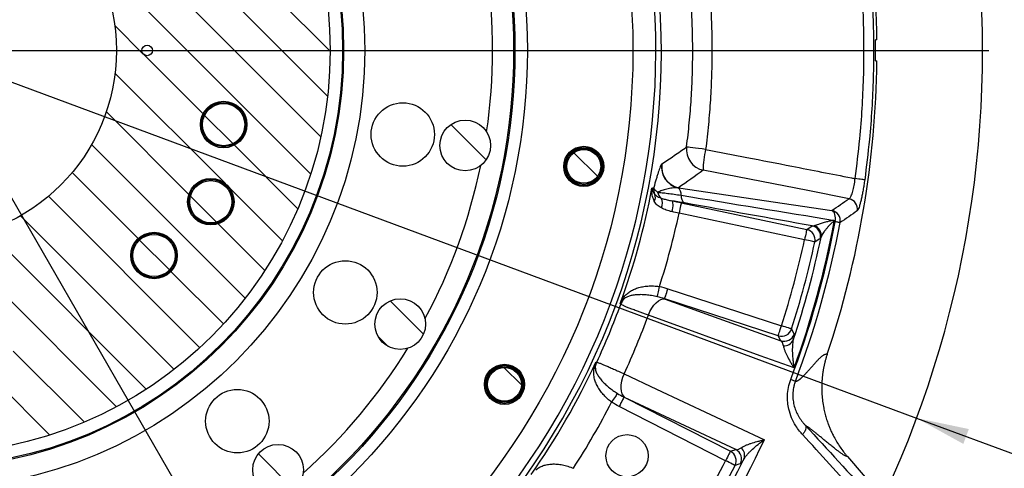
# Model space of a CAD drawing. Extents: x 0 to 8410, y 0 to 5940.
# Tile 14 of 110: x 2476 to 3408, y 3661 to 4085. Entities that reach past the tile are written whole.
import ezdxf

# ---------------------------------------------------------------- set-up
doc = ezdxf.new("R2010")
doc.units = 0
doc.header["$LTSCALE"] = 10
doc.linetypes.add('CENTERX2', pattern=[20.32, 12.7, -2.54, 2.54, -2.54])
doc.layers.get('0').update_dxf_attribs({"linetype": 'CONTINUOUS'})
doc.styles.add('SLDTEXTSTYLE0', font='TXT', dxfattribs={"width": 0.605})
doc.dimstyles.new('SLDDIMSTYLE0', dxfattribs={"dimtxt": 50, "dimasz": 50, "dimexe": 0, "dimexo": 0.0625, "dimgap": 12.5, "dimtad": 0, "dimtih": 1, "dimtoh": 1, "dimdec": 1, "dimlfac": 0.5, "dimrnd": 1e-09, "dimzin": 12, "dimtxsty": 'SLDTEXTSTYLE0', "dimblk1": 'NONE', "dimsah": 1, "dimcen": 0, "dimazin": 3, "dimtfac": 1, "dimtmove": 0, "dimatfit": 3, "dimtolj": 1, "dimtzin": 12})
doc.dimstyles.new('SLDDIMSTYLE1', dxfattribs={"dimtxt": 50, "dimasz": 50, "dimexe": 0, "dimexo": 0.0625, "dimgap": -12.5, "dimtad": 1, "dimdec": 4, "dimlfac": 5, "dimzin": 12, "dimtxsty": 'SLDTEXTSTYLE0', "dimsah": 1, "dimcen": 0.09, "dimazin": 3, "dimtfac": 1, "dimtofl": 0, "dimtmove": 0, "dimatfit": 3, "dimtolj": 1})
doc.dimstyles.new('SLDDIMSTYLE2', dxfattribs={"dimtxt": 50, "dimasz": 50, "dimexe": 0, "dimexo": 0.0625, "dimgap": 12.5, "dimtad": 1, "dimdec": 1, "dimlfac": 0.5, "dimrnd": 1e-09, "dimzin": 12, "dimtxsty": 'SLDTEXTSTYLE0', "dimsah": 1, "dimcen": 0.09, "dimazin": 3, "dimtfac": 1, "dimtofl": 0, "dimtmove": 0, "dimatfit": 3, "dimtolj": 1, "dimtzin": 12})
doc.dimstyles.new('SLDDIMSTYLE6', dxfattribs={"dimtxt": 50, "dimasz": 50, "dimexe": 0, "dimexo": 0.0625, "dimgap": -12.5, "dimtad": 0, "dimtih": 1, "dimtoh": 1, "dimdec": 1, "dimlfac": 0.5, "dimrnd": 1e-09, "dimzin": 12, "dimtxsty": 'SLDTEXTSTYLE0', "dimsah": 1, "dimcen": 0, "dimazin": 3, "dimtfac": 1, "dimtofl": 0, "dimtmove": 0, "dimatfit": 3, "dimtolj": 1})

# ---------------------------------------------------------------- blocks, each defined once
blk = doc.blocks.new('_D')
at = {"color": 7, "linetype": 'CONTINUOUS'}
for p, q in [((1762.91, 5138.79), (3012.06, 2973.23)), ((3012.06, 2973.23), (3116.53, 2792.13)), ((3116.53, 2792.13), (3367.21, 2792.13))]:
    blk.add_line(p, q, dxfattribs=at)
blk.add_solid([(3012.06, 2973.23), (3030.55, 2926.18), (3043.54, 2933.67)], dxfattribs=at)
at = {"color": 7, "linetype": 'CONTINUOUS', "char_height": 50, "attachment_point": 1, "style": 'SLDTEXTSTYLE0'}
for s, insert in [('%%c', (3141.53, 2856.58)), ('1250', (3214.43, 2856.72))]:
    blk.add_mtext(s, dxfattribs=dict(at, insert=insert))
blk = doc.blocks.new('_NONE')
blk = doc.blocks.new('_D_1')
at = {"color": 7, "linetype": 'CONTINUOUS'}
for p, q in [((3248.9, 3345.91), (3701.1, 2973.15)), ((2387.49, 3030.16), (2387.49, 2353.62)), ((2979.56, 2571.41), (3156.43, 2654.83)), ((3156.43, 2654.83), (3189.17, 2585.43)), ((3189.17, 2585.43), (3012.29, 2502.01)), ((3012.29, 2502.01), (2979.56, 2571.41))]:
    blk.add_line(p, q, dxfattribs=at)
blk.add_arc((2387.49, 4056.01), 1687.4, 270, 320.5, dxfattribs=at)
for points in [[(3689.52, 2982.7), (3651.43, 2949.45), (3662.87, 2939.73)], [(2387.49, 2368.62), (2437.59, 2361.86), (2437.37, 2376.85)]]:
    blk.add_solid(points, dxfattribs=at)
at = {"color": 7, "linetype": 'CONTINUOUS', "insert": (3000.35, 2567.64), "char_height": 50, "attachment_point": 1, "rotation": 25.25, "style": 'SLDTEXTSTYLE0'}
blk.add_mtext('50,5°', dxfattribs=at)
blk = doc.blocks.new('_D_2')
at = {"color": 7, "linetype": 'CONTINUOUS'}
for p, q in [((2387.49, 5081.86), (2387.49, 5615.48)), ((2920.53, 5523.54), (2949.9, 5594.44)), ((2949.9, 5594.44), (3077.64, 5541.53)), ((3077.64, 5541.53), (3048.27, 5470.63)), ((3048.27, 5470.63), (2920.53, 5523.54)), ((3135.61, 4804.13), (3490.19, 5158.72))]:
    blk.add_line(p, q, dxfattribs=at)
blk.add_arc((2387.49, 4056.01), 1544.46, 45, 90, dxfattribs=at)
for points in [[(2387.49, 5600.48), (2437.36, 5592.17), (2437.6, 5607.17)], [(3479.59, 5148.11), (3448.88, 5188.28), (3438.45, 5177.5)]]:
    blk.add_solid(points, dxfattribs=at)
at = {"color": 7, "linetype": 'CONTINUOUS', "insert": (2961.07, 5576.51), "char_height": 50, "attachment_point": 1, "rotation": 337.5, "style": 'SLDTEXTSTYLE0'}
blk.add_mtext('45°', dxfattribs=at)
blk = doc.blocks.new('SW_SYMBOL_MOD_BOX')
at = {"color": 0, "linetype": 'CONTINUOUS'}
for p, q in [((2000, 2000), (2000, 8000)), ((2000, 8000), (8000, 8000)), ((8000, 8000), (8000, 2000)), ((2000, 2000), (8000, 2000))]:
    blk.add_line(p, q, dxfattribs=at)
blk = doc.blocks.new('_D_8')
at = {"color": 7, "linetype": 'CONTINUOUS'}
for p, q in [((3241.95, 4976.01), (3946.89, 4976.01)), ((3931.89, 4976.01), (3931.89, 3136.01)), ((3241.95, 3136.01), (3946.89, 3136.01))]:
    blk.add_line(p, q, dxfattribs=at)
for points in [[(3931.89, 4976.01), (3924.39, 4926.01), (3939.39, 4926.01)], [(3931.89, 3136.01), (3939.39, 3186.01), (3924.39, 3186.01)]]:
    blk.add_solid(points, dxfattribs=at)
at = {"color": 7, "linetype": 'CONTINUOUS', "xscale": 0.006445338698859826, "yscale": 0.006445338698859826, "zscale": 0.006445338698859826, "rotation": 90.0000000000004}
blk.add_blockref('SW_SYMBOL_MOD_BOX', (3924.66, 3964.19), dxfattribs=at)
at = {"color": 7, "linetype": 'CONTINUOUS', "insert": (3867.29, 4033.25), "char_height": 50, "attachment_point": 1, "rotation": 90, "style": 'SLDTEXTSTYLE0'}
blk.add_mtext('920', dxfattribs=at)
blk = doc.blocks.new('_D_13')
at = {"color": 7, "linetype": 'CONTINUOUS'}
for p, q in [((2387.49, 4056.01), (3325, 3708.06)), ((3325, 3708.06), (3596.49, 3607.3)), ((3627.22, 3622.64), (3627.22, 3699.38)), ((3627.22, 3699.38), (3825.77, 3699.38)), ((3825.77, 3699.38), (3825.77, 3622.64)), ((3825.77, 3622.64), (3627.22, 3622.64)), ((3596.49, 3607.3), (3831.49, 3607.3))]:
    blk.add_line(p, q, dxfattribs=at)
blk.add_solid([(3325, 3708.06), (3369.27, 3683.63), (3374.48, 3697.7)], dxfattribs=at)
at = {"color": 7, "linetype": 'CONTINUOUS', "insert": (3644.41, 3687.1), "char_height": 50, "attachment_point": 1, "style": 'SLDTEXTSTYLE0'}
blk.add_mtext('R500', dxfattribs=at)
blk = doc.blocks.new('SW_CENTERMARKSYMBOL_0')
at = {"color": 0, "linetype": 'CONTINUOUS'}
blk.add_line((843.04, -559.19), (1834.89, -559.19), dxfattribs=at)
blk.add_arc((829.04, -559.19), 1000, 326.80214, 33.19786, dxfattribs=at)

msp = doc.modelspace()

# ---------------------------------------------------------------- hatches: boundary and pattern name
at = {"linetype": 'CONTINUOUS'}
h = msp.add_hatch(dxfattribs=at)
h.set_pattern_fill('ANSI31', scale=10, angle=90, style=0)
edge = h.paths.add_edge_path(flags=0)
edge.add_arc((2387.486134, 4056.011321), 382.224841, 0, 360)
edge = h.paths.add_edge_path(flags=0)
edge.add_arc((2178.486134, 4056.011321), 5, 0, 360)
edge = h.paths.add_edge_path(flags=0)
edge.add_arc((2596.486134, 4056.011321), 5, 0, 360)
edge = h.paths.add_edge_path(flags=0)
edge.add_arc((2159.902832, 3921.825478), 10.1, 0, 360)
edge = h.paths.add_edge_path(flags=0)
edge.add_arc((2259.986134, 3835.174843), 39, 0, 360)
edge = h.paths.add_edge_path(flags=0)
edge.add_arc((2668.871895, 4126.16867), 22, 0, 360)
edge = h.paths.add_edge_path(flags=0)
edge.add_arc((2602.998134, 4250.059197), 22, 0, 360)
edge = h.paths.add_edge_path(flags=0)
edge.add_arc((2656.78515, 4199.200147), 22, 0, 360)
edge = h.paths.add_edge_path(flags=0)
edge.add_arc((2186.035207, 4264.619863), 22, 0, 360)
edge = h.paths.add_edge_path(flags=0)
edge.add_arc((2111.679744, 4145.626249), 22, 0, 360)
edge = h.paths.add_edge_path(flags=0)
edge.add_arc((2128.831465, 4217.636696), 22, 0, 360)
edge = h.paths.add_edge_path(flags=0)
edge.add_arc((2602.998134, 3861.963445), 22, 0, 360)
edge = h.paths.add_edge_path(flags=0)
edge.add_arc((2668.871895, 3985.853971), 22, 0, 360)
edge = h.paths.add_edge_path(flags=0)
edge.add_arc((2656.78515, 3912.822494), 22, 0, 360)
edge = h.paths.add_edge_path(flags=0)
edge.add_arc((2447.780525, 4339.674125), 22, 0, 360)
edge = h.paths.add_edge_path(flags=0)
edge.add_arc((2307.551301, 4334.777213), 22, 0, 360)
edge = h.paths.add_edge_path(flags=0)
edge.add_arc((2376.841788, 4360.825523), 22, 0, 360)
edge = h.paths.add_edge_path(flags=0)
edge.add_arc((2307.551301, 3777.245429), 22, 0, 360)
edge = h.paths.add_edge_path(flags=0)
edge.add_arc((2447.780525, 3772.348517), 22, 0, 360)
edge = h.paths.add_edge_path(flags=0)
edge.add_arc((2376.841788, 3751.197119), 22, 0, 360)
edge = h.paths.add_edge_path(flags=0)
edge.add_arc((2111.679744, 3966.396392), 22, 0, 360)
edge = h.paths.add_edge_path(flags=0)
edge.add_arc((2186.035207, 3847.402779), 22, 0, 360)
edge = h.paths.add_edge_path(flags=0)
edge.add_arc((2128.831465, 3894.385945), 22, 0, 360)
edge = h.paths.add_edge_path(flags=0)
edge.add_arc((2387.486134, 4056.011321), 180, 0, 360)
h = msp.add_hatch(dxfattribs=at)
h.set_pattern_fill('ANSI31', scale=10, angle=90, style=0)
edge = h.paths.add_edge_path(flags=0)
edge.add_arc((2668.871895, 3985.853971), 20, 0, 360)
h = msp.add_hatch(dxfattribs=at)
h.set_pattern_fill('ANSI31', scale=10, angle=90, style=0)
edge = h.paths.add_edge_path(flags=0)
edge.add_arc((2897.61655, 3966.061565), 24, 0, 360)
h = msp.add_hatch(dxfattribs=at)
h.set_pattern_fill('ANSI31', scale=10, angle=90, style=0)
edge = h.paths.add_edge_path(flags=0)
edge.add_arc((3009.884634, 3946.265672), 16, 0, 360)
h = msp.add_hatch(dxfattribs=at)
h.set_pattern_fill('ANSI31', scale=10, angle=90, style=0)
edge = h.paths.add_edge_path(flags=0)
edge.add_arc((2656.78515, 3912.822494), 20, 0, 360)
h = msp.add_hatch(dxfattribs=at)
h.set_pattern_fill('ANSI31', scale=10, angle=90, style=0)
edge = h.paths.add_edge_path(flags=0)
edge.add_arc((2602.998134, 3861.963445), 20, 0, 360)
h = msp.add_hatch(dxfattribs=at)
h.set_pattern_fill('ANSI31', scale=10, angle=90, style=0)
edge = h.paths.add_edge_path(flags=0)
edge.add_arc((2836.087293, 3797.011321), 24, 0, 360)
h = msp.add_hatch(dxfattribs=at)
h.set_pattern_fill('ANSI31', scale=10, angle=90, style=0)
edge = h.paths.add_edge_path(flags=0)
edge.add_arc((2934.814189, 3740.011321), 16, 0, 360)
h = msp.add_hatch(dxfattribs=at)
h.set_pattern_fill('ANSI31', scale=10, angle=90, style=0)
edge = h.paths.add_edge_path(flags=0)
edge.add_arc((2720.450116, 3659.200299), 24, 0, 360)

# ---------------------------------------------------------------- linework, layer by layer
at = {"color": 7, "linetype": 'CONTINUOUS'}
for p, q in [((3287.430559, 4066.011321), (3286.030684, 4066.011321)), ((3286.030684, 4046.011321), (3287.430559, 4046.011321)), ((3259.512935, 3671.600403), (3305.060063, 3618.822517))]:
    msp.add_line(p, q, dxfattribs=at)
at = {"color": 8, "linetype": 'CONTINUOUS'}
for p, q in [((3074.479316, 3925.718846), (3076.168214, 3926.297517)), ((3099.586163, 3926.047818), (3244.776045, 3904.627131)), ((3102.248583, 3911.82472), (3220.981692, 3886.587234)), ((3218.905423, 3876.81915), (3100.172315, 3902.056651)), ((3220.981692, 3886.587234), (3226.220821, 3889.988662)), ((3226.220821, 3889.988662), (3228.23814, 3890.26338)), ((3247.44073, 3895.169766), (3247.072552, 3894.021408)), ((3247.969304, 3893.889339), (3247.072552, 3894.021408)), ((3247.222577, 3895.20538), (3247.44073, 3895.169766)), ((3234.543775, 3879.342111), (3233.917449, 3878.167199)), ((3089.565192, 3830.430867), (3197.112415, 3795.486631)), ((3194.026504, 3785.989107), (3086.479221, 3820.933344)), ((3087.083195, 3820.714684), (3196.469401, 3781.198265)), ((3196.469401, 3781.198265), (3194.026504, 3785.989107)), ((3047.974144, 3727.973791), (3148.730848, 3676.635684)), ((3153.845881, 3678.295942), (3048.555766, 3727.701368)), ((3144.19714, 3667.737843), (3043.440436, 3719.07595)), ((3148.730848, 3676.635684), (3153.845881, 3678.295942))]:
    msp.add_line(p, q, dxfattribs=at)
at = {"color": 8, "linetype": 'CONTINUOUS', "flags": 128}
for points in [[(3125.280712, 3962.383466), (3121.876929, 3962.815197), (3118.62937, 3963.226953), (3115.636621, 3963.60624), (3112.98946, 3963.941546), (3110.768293, 3964.222679), (3109.040592, 3964.441122), (3107.858632, 3964.590238), (3107.258473, 3964.665496)], [(3261.053954, 3915.664883), (3221.948956, 3923.306407), (3123.051618, 3942.633176)], [(3275.870894, 3933.521049), (3275.571082, 3933.56038), (3274.980937, 3933.639811), (3274.118338, 3933.756919), (3273.009513, 3933.908151), (3271.688078, 3934.088932), (3270.194147, 3934.293763), (3268.572961, 3934.516439), (3266.873871, 3934.750193)], [(3093.175862, 3913.694935), (3093.546961, 3913.333835), (3093.829904, 3912.633868), (3094.0145, 3911.620246), (3094.094132, 3910.329507), (3094.065879, 3908.808114), (3093.930755, 3907.110886), (3093.693648, 3905.298965), (3093.363081, 3903.437616)], [(3102.248583, 3911.82472), (3102.190767, 3911.552714), (3102.060471, 3910.939635), (3101.862345, 3910.007493), (3101.603542, 3908.78977), (3101.2933, 3907.330217), (3100.942765, 3905.681254), (3100.564633, 3903.9021), (3100.172315, 3902.056651)], [(3247.969304, 3893.889339), (3248.170112, 3895.733552), (3248.185013, 3897.547783), (3248.01353, 3899.269329), (3247.661684, 3900.838749), (3247.141455, 3902.201818), (3246.470962, 3903.311433), (3245.673273, 3904.129298), (3244.776045, 3904.627131)], [(3252.579663, 3893.020721), (3252.414618, 3893.051805), (3252.120112, 3893.107297), (3251.700137, 3893.186437), (3251.160238, 3893.288152), (3250.507746, 3893.411087), (3249.751423, 3893.553572), (3248.90152, 3893.713714), (3247.969304, 3893.889339)], [(3220.981692, 3886.587234), (3220.923875, 3886.315228), (3220.793579, 3885.702135), (3220.595453, 3884.769993), (3220.33659, 3883.552285), (3220.026348, 3882.092731), (3219.675873, 3880.443753), (3219.297681, 3878.664599), (3218.905423, 3876.81915)], [(3233.917449, 3878.167199), (3232.677017, 3877.349796), (3228.667532, 3874.715166)], [(3228.667532, 3874.715166), (3228.395734, 3874.773757), (3227.782999, 3874.905811), (3226.851438, 3875.10659), (3225.63443, 3875.36888), (3224.175785, 3875.683265), (3222.527836, 3876.038434), (3220.74977, 3876.421662), (3218.905423, 3876.81915)], [(3079.587374, 3822.938056), (3079.677616, 3823.385017), (3079.824005, 3824.109958), (3080.022131, 3825.090991), (3080.265914, 3826.298462), (3080.548082, 3827.695878), (3080.860112, 3829.241024), (3081.192527, 3830.8872), (3081.535254, 3832.584666)], [(3086.479221, 3820.933344), (3086.565171, 3821.197809), (3086.758826, 3821.793915), (3087.053333, 3822.700234), (3087.438021, 3823.884235), (3087.899123, 3825.303362), (3088.420067, 3826.906653), (3088.982139, 3828.636544), (3089.565192, 3830.430867)], [(3044.887577, 3815.861257), (3044.577633, 3816.21501), (3044.397269, 3816.420855)], [(3071.014736, 3805.348875), (3072.466646, 3808.804588), (3074.217175, 3812.009753), (3076.204453, 3814.851032), (3078.358148, 3817.227946), (3080.602143, 3819.056438), (3082.857047, 3820.271851), (3085.043166, 3820.831181), (3087.083195, 3820.714684)], [(3208.963786, 3755.504997), (3176.993225, 3767.056377), (3071.014736, 3805.348875)], [(3194.026504, 3785.989107), (3194.112454, 3786.253573), (3194.30611, 3786.849679), (3194.600616, 3787.755998), (3194.985305, 3788.940014), (3195.446406, 3790.359141), (3195.967351, 3791.962446), (3196.529422, 3793.692322), (3197.112415, 3795.486631)], [(3206.618701, 3792.42769), (3206.353996, 3792.512865), (3205.757354, 3792.704852), (3204.850171, 3792.996766), (3203.665112, 3793.378116), (3202.244673, 3793.835165), (3200.639878, 3794.351579), (3198.908423, 3794.908734), (3197.112415, 3795.486631)], [(3206.618701, 3792.42769), (3207.28824, 3791.098179), (3209.047828, 3787.594439)], [(3021.408473, 3760.921063), (3021.681581, 3760.939063), (3022.150908, 3760.970028)], [(3048.058961, 3749.928714), (3046.642039, 3746.458502), (3045.613502, 3742.954286), (3045.009587, 3739.540012), (3044.851754, 3736.336382), (3045.145546, 3733.456703), (3045.88059, 3731.002809), (3047.0309, 3729.061486), (3048.555766, 3727.701368)], [(3048.058961, 3749.928714), (3078.833912, 3735.490622), (3180.848632, 3687.628956)], [(3041.683291, 3731.429519), (3041.431103, 3731.049658), (3041.021977, 3730.433525), (3040.468369, 3729.599775), (3039.786969, 3728.573562), (3038.99834, 3727.38591), (3038.126383, 3726.0727), (3037.197385, 3724.67363), (3036.239479, 3723.23096)], [(3047.974144, 3727.973791), (3047.847901, 3727.726014), (3047.563348, 3727.167548), (3047.130678, 3726.31845), (3046.565507, 3725.209238), (3045.8881, 3723.879697), (3045.122717, 3722.37763), (3044.296954, 3720.756979), (3043.440436, 3719.07595)], [(3148.730848, 3676.635684), (3148.604606, 3676.387908), (3148.320053, 3675.829442), (3147.887383, 3674.980344), (3147.322212, 3673.871131), (3146.644805, 3672.54159), (3145.879422, 3671.039523), (3145.053659, 3669.418873), (3144.19714, 3667.737843)], [(3153.082107, 3663.178922), (3152.834688, 3663.30585), (3152.277027, 3663.591983), (3151.429151, 3664.027037), (3150.321518, 3664.595367), (3148.993943, 3665.276559), (3147.494052, 3666.046174), (3145.875726, 3666.876526), (3144.19714, 3667.737843)], [(3158.217405, 3664.878877), (3156.80692, 3664.410712), (3153.082107, 3663.178922)]]:
    msp.add_lwpolyline(points, dxfattribs=at)
at = {"color": 7, "linetype": 'CENTERX2'}
msp.add_circle((2387.486134, 4056.011321), 1250, dxfattribs=at)
at = {"color": 7, "linetype": 'CONTINUOUS'}
for centre, radius in [((2387.486134, 4056.011321), 668.928203), ((2387.486134, 4056.011321), 569), ((2387.486134, 4056.011321), 556), ((2387.486134, 4056.011321), 395), ((2387.486134, 4056.011321), 382.224841), ((2387.486134, 4056.011321), 180), ((2596.486134, 4056.011321), 5), ((2668.871895, 3985.853971), 22), ((2668.871895, 3985.853971), 21), ((2668.871895, 3985.853971), 20), ((2838.528085, 3976.480455), 30), ((2897.61655, 3966.061565), 24), ((3009.884634, 3946.265672), 19), ((3009.884634, 3946.265672), 18), ((3009.884634, 3946.265672), 17), ((3009.884634, 3946.265672), 16), ((2656.78515, 3912.822494), 22), ((2656.78515, 3912.822494), 21), ((2656.78515, 3912.822494), 20), ((2602.998134, 3861.963445), 22), ((2602.998134, 3861.963445), 21), ((2602.998134, 3861.963445), 20), ((2784.125769, 3827.011321), 30), ((2836.087293, 3797.011321), 24), ((2934.814189, 3740.011321), 19), ((2934.814189, 3740.011321), 18), ((2934.814189, 3740.011321), 17), ((2934.814189, 3740.011321), 16), ((2681.882859, 3705.162966), 30), ((3050.841065, 3672.411672), 20), ((2720.450116, 3659.200299), 24)]:
    msp.add_circle(centre, radius, dxfattribs=at)
at = {"color": 8, "linetype": 'CONTINUOUS'}
for radius in [557.222742, 415, 394.002099]:
    msp.add_circle((2387.486134, 4056.011321), radius, dxfattribs=at)
for centre, radius, start, end in [((2387.486134, 4056.011321), 695.772879, 157.856529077, 142.143470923), ((2387.486134, 4056.011321), 690.566107, 157.827081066, 142.172918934), ((2387.486134, 4056.011321), 536, 351.726203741, 8.273796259), ((3127.218007, 3962.296274), 20.099657, 173.230591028, 258.036613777), ((3192.931196, 3944.747232), 69.911549, 165.388418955, 181.732831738), ((2387.486134, 4056.011321), 536, 331.726203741, 348.273796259), ((3103.620629, 3945.659809), 20.138489, 172.048194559, 256.408870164), ((3103.758184, 3945.710953), 20.100861, 171.711410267, 258.020932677), ((2387.486134, 4056.011321), 699.239438, 339.961933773, 349.261050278), ((3086.045615, 3924.484498), 10.042415, 169.599010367, 208.136623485), ((3094.094294, 3919.690045), 7.99254, 354.518109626, 53.144124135), ((3070.095987, 3917.08018), 7.579289, 330.373226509, 20.614946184), ((3089.388233, 3923.703514), 9.764586, 191.513431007, 229.658551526), ((3074.164763, 3911.264959), 10.2085, 334.832543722, 29.30080188), ((3109.204486, 3917.804985), 7.241581, 171.090578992, 238.073987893), ((3258.966114, 3905.833337), 10.05079, 350.717490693, 78.010706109), ((2387.486134, 4056.011321), 729.125279, 342.155717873, 347.810257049), ((3242.686355, 3894.795516), 10.051242, 349.829690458, 78.000469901), ((2387.486134, 4056.011321), 875.622555, 339.159048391, 349.330091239), ((2387.486134, 4056.011321), 874.716862, 339.906877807, 349.327717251), ((2387.486134, 4056.011321), 880.31399, 339.159902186, 349.330091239), ((3224.106568, 3880.195868), 10.018428, 348.317175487, 77.816904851), ((3224.806885, 3881.001287), 9.877241, 350.32962276, 69.672242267), ((3228.494969, 3896.976925), 18.811211, 350.960541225, 354.596165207), ((2387.486134, 4056.011321), 865.285296, 341.542887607, 348.21881921), ((3218.867274, 3876.794488), 10.018415, 348.021184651, 77.815924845), ((2387.486134, 4056.011321), 850.510354, 342.162662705, 347.837337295), ((2387.486134, 4056.011321), 860.49665, 342.162662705, 347.837337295), ((2387.486134, 4056.011321), 699.891937, 335.067349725, 339.932650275), ((3063.693166, 3808.899267), 20.052917, 146.983653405, 159.685016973), ((3041.313906, 3822.771158), 6.296073, 332.106466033, 353.134947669), ((2387.486134, 4056.011321), 728.040547, 335.138910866, 339.861089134), ((3197.091725, 3795.527155), 10.01848, 252.184268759, 341.978445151), ((3199.534776, 3790.736206), 10.018426, 252.183240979, 341.723749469), ((3199.765864, 3785.701093), 9.240844, 264.381932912, 336.839238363), ((2387.486134, 4056.011321), 536, 311.726203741, 328.273796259), ((2387.486134, 4056.011321), 699.239438, 324.961933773, 335.038066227), ((3040.371695, 3752.594938), 20.053409, 155.31436833, 168.015353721), ((3014.738164, 3758.610657), 6.295673, 321.8658008, 342.895662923), ((2387.486134, 4056.011321), 729.125279, 327.155717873, 332.844282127), ((2387.486134, 4056.011321), 874.716862, 324.906877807, 335.093122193), ((3144.153863, 3667.723838), 10.018473, 333.021666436, 62.815671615), ((3149.269032, 3669.384028), 10.018471, 333.276557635, 62.816545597), ((3152.992894, 3672.781021), 9.240782, 338.160538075, 50.618388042), ((2387.486134, 4056.011321), 850.510354, 327.162662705, 332.837337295), ((2387.486134, 4056.011321), 865.285296, 326.542887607, 333.457112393), ((2387.486134, 4056.011321), 860.49665, 327.162662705, 332.837337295)]:
    msp.add_arc(centre, radius, start, end, dxfattribs=at)
at = {"color": 7, "linetype": 'CONTINUOUS'}
for radius, start, end in [(900, 0.636632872, 18.615390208), (898.600181, 359.362375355, 0.637624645), (900, 341.384609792, 359.363367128)]:
    msp.add_arc((2387.486134, 4056.011321), radius, start, end, dxfattribs=at)
at = {"color": 8, "linetype": 'CONTINUOUS'}
for points, knots in [([(3266.873871, 3934.750193), (3268.446285, 3947.301182), (3271.214208, 3969.394707), (3273.625959, 4001.191054), (3274.952194, 4030.05156), (3275.326301, 4058.983846), (3274.636122, 4093.221426), (3272.341455, 4132.73437), (3268.697943, 4162.413843), (3266.873871, 4177.272448)], [0, 0, 0, 0, 0.1559695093, 0.2745533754, 0.3931372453, 0.512222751, 0.6313082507, 0.815419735, 1, 1, 1, 1]), ([(3275.870894, 4178.501593), (3277.710939, 4163.530083), (3281.39573, 4133.548813), (3283.717309, 4093.676277), (3284.416608, 4059.137118), (3284.044856, 4029.956174), (3282.707902, 4000.765257), (3280.264213, 3968.56325), (3277.460825, 3946.202738), (3275.870894, 3933.521049)], [0, 0, 0, 0, 0.1841187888, 0.368707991, 0.4872763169, 0.6058446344, 0.7249157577, 0.8439868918, 1, 1, 1, 1]), ([(3125.280712, 4149.639176), (3126.1914, 4141.920386), (3128.012776, 4126.482803), (3129.823333, 4103.2013), (3130.953884, 4079.848721), (3131.333761, 4056.39983), (3130.9784, 4032.910416), (3129.860487, 4009.374091), (3128.046087, 3985.846359), (3126.202504, 3970.204429), (3125.280712, 3962.383466)], [0, 0, 0, 0, 0.12418251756, 0.24836507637, 0.37304150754, 0.4977179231, 0.62303466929, 0.74835141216, 0.87417572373, 1, 1, 1, 1]), ([(3107.258473, 3964.665496), (3108.15227, 3972.26525), (3109.939864, 3987.46476), (3111.708001, 4010.387805), (3112.801965, 4033.380997), (3113.149737, 4056.329361), (3112.781896, 4079.177167), (3111.687288, 4101.930511), (3109.927152, 4124.674963), (3108.148033, 4139.796418), (3107.258473, 4147.357145)], [0, 0, 0, 0, 0.1253179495, 0.2506359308, 0.376458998, 0.5022820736, 0.6264658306, 0.7506495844, 0.8753248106, 1, 1, 1, 1]), ([(3083.867286, 3948.608676), (3087.703605, 3951.212866), (3095.563111, 3956.548098), (3103.298712, 3961.917145), (3107.258473, 3964.665496)], [0, 0, 0, 0, 0.4881120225, 1, 1, 1, 1]), ([(3125.280712, 3962.383466), (3138.317138, 3959.841823), (3165.529517, 3954.536372), (3211.532418, 3945.571441), (3245.691176, 3938.889404), (3265.676929, 3934.984082), (3266.873871, 3934.750193)], [0, 0, 0, 0, 0.2761935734, 0.5765295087, 0.9746384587, 1, 1, 1, 1]), ([(3083.675788, 3948.445766), (3083.4633, 3948.229898), (3083.233625, 3947.887592), (3082.742379, 3946.976722), (3082.47959, 3946.404721), (3081.658314, 3944.411401), (3081.064792, 3942.713016), (3080.110342, 3939.746243), (3079.781425, 3938.686865), (3079.102525, 3936.446264), (3078.753623, 3935.268578), (3077.684241, 3931.609731), (3076.93866, 3928.995297), (3076.168217, 3926.297512)], [0, 0, 0, 0, 0.125, 0.125, 0.25, 0.25, 0.5, 0.5, 0.625, 0.625, 0.75, 0.75, 1, 1, 1, 1]), ([(3261.053954, 3915.664883), (3261.255593, 3915.768394), (3261.882076, 3916.089998), (3263.117088, 3918.152335), (3264.632272, 3922.44543), (3266.008694, 3928.190506), (3266.585591, 3932.564486), (3266.873871, 3934.750193)], [0, 0, 0, 0, 0.10820156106, 0.33617635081, 0.55894403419, 0.77960137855, 1, 1, 1, 1]), ([(3076.68439, 3913.333373), (3076.067521, 3914.843883), (3074.819122, 3917.900802), (3074.332612, 3922.096815), (3074.388671, 3924.692446), (3074.47836, 3925.708018), (3074.479316, 3925.718846)], [0, 0, 0, 0, 0.3711397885, 0.7511003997, 0.9973463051, 1, 1, 1, 1]), ([(3074.479316, 3925.718846), (3074.47985, 3925.713094), (3074.524339, 3925.234211), (3074.74605, 3924.015013), (3075.482806, 3922.006594), (3076.61927, 3920.503522), (3077.189956, 3919.74874)], [0, 0, 0, 0, 0.0029923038, 0.2491492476, 0.6229533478, 1, 1, 1, 1]), ([(3076.168217, 3926.297512), (3076.202044, 3925.969131), (3076.305559, 3925.623567), (3076.647098, 3924.908791), (3076.884099, 3924.540345), (3077.489895, 3923.781194), (3077.858643, 3923.390493), (3078.736271, 3922.58566), (3079.245334, 3922.171988), (3079.820121, 3921.754521)], [0, 0, 0, 0, 0.25, 0.25, 0.5, 0.5, 0.75, 0.75, 1, 1, 1, 1]), ([(3098.888263, 3926.085255), (3097.151869, 3926.150099), (3095.377523, 3926.007163), (3091.888301, 3925.522665), (3090.173898, 3925.177939), (3086.890645, 3924.371495), (3085.319557, 3923.907556), (3082.394241, 3922.893579), (3081.040372, 3922.343165), (3079.820121, 3921.754521)], [0, 0, 0, 0, 0.25, 0.25, 0.5, 0.5, 0.75, 0.75, 1, 1, 1, 1]), ([(3275.870894, 3933.521049), (3275.633157, 3931.868539), (3275.157693, 3928.563572), (3274.340946, 3923.76055), (3273.478088, 3919.250516), (3272.591022, 3915.143713), (3271.711972, 3911.568707), (3270.865983, 3908.58016), (3270.088968, 3906.31138), (3269.407429, 3904.764516), (3269.055791, 3904.392502), (3268.885289, 3904.212119)], [0, 0, 0, 0, 0.1115508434, 0.2230980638, 0.3343851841, 0.4456740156, 0.5569754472, 0.6682809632, 0.7810578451, 0.8938390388, 1, 1, 1, 1]), ([(3077.189956, 3919.74874), (3078.208068, 3918.835861), (3079.703872, 3917.494665), (3082.253103, 3916.559571), (3083.067213, 3916.260944)], [0, 0, 0, 0, 0.6806449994, 1, 1, 1, 1]), ([(3079.820121, 3921.754521), (3081.113526, 3921.669426), (3082.56079, 3921.544869), (3085.759759, 3921.217647), (3087.520516, 3921.013626), (3091.265253, 3920.536835), (3093.256503, 3920.263504), (3097.474304, 3919.647666), (3099.700819, 3919.305171), (3102.050295, 3918.926512)], [0, 0, 0, 0, 0.25, 0.25, 0.5, 0.5, 0.75, 0.75, 1, 1, 1, 1]), ([(3083.067213, 3916.260944), (3084.283004, 3915.878812), (3086.735958, 3915.107831), (3090.24297, 3914.255614), (3092.483011, 3913.827387), (3093.175862, 3913.694935)], [0, 0, 0, 0, 0.40432414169, 0.81575560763, 1, 1, 1, 1]), ([(3083.404172, 3906.923631), (3082.628996, 3907.325208), (3081.904428, 3907.758213), (3080.55466, 3908.694774), (3079.933832, 3909.195961), (3078.252538, 3910.786297), (3077.358259, 3911.965621), (3076.684408, 3913.333375)], [0, 0, 0, 0, 0.25, 0.25, 0.5, 0.5, 1, 1, 1, 1]), ([(3093.363078, 3903.437619), (3092.424755, 3903.61963), (3091.503721, 3903.839326), (3089.723816, 3904.33456), (3088.866005, 3904.609376), (3086.380148, 3905.499745), (3084.83879, 3906.180434), (3083.404172, 3906.923631)], [0, 0, 0, 0, 0.25, 0.25, 0.5, 0.5, 1, 1, 1, 1]), ([(3105.374951, 3911.658822), (3103.077163, 3912.071367), (3100.912569, 3912.446821), (3096.847263, 3913.125232), (3094.944896, 3913.428482), (3093.175857, 3913.694939)], [0, 0, 0, 0, 0.5, 0.5, 1, 1, 1, 1]), ([(3228.23814, 3890.26338), (3228.818734, 3890.465274), (3229.981229, 3890.869516), (3232.604285, 3891.758553), (3235.892135, 3892.815895), (3239.702489, 3893.955967), (3242.984489, 3894.799238), (3245.440535, 3895.318883), (3246.691262, 3895.239221), (3247.222577, 3895.20538)], [0, 0, 0, 0, 0.1386772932, 0.2776664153, 0.4760543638, 0.6746132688, 0.8381472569, 0.9312441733, 1, 1, 1, 1]), ([(3247.072558, 3894.021417), (3246.841862, 3894.050693), (3246.615214, 3894.008057), (3246.17465, 3893.846541), (3245.965022, 3893.730718), (3245.361448, 3893.345049), (3244.989564, 3893.03789), (3243.905701, 3892.082268), (3243.232928, 3891.395803), (3241.938609, 3890.017111), (3241.318961, 3889.318648), (3240.138092, 3887.933292), (3239.575839, 3887.244483), (3238.509321, 3885.883099), (3238.005052, 3885.210367), (3237.062211, 3883.889067), (3236.621066, 3883.236315), (3235.83551, 3881.991778), (3235.490308, 3881.399491), (3234.917705, 3880.297835), (3234.689479, 3879.787595), (3234.543766, 3879.342107)], [0, 0, 0, 0, 0.03125, 0.03125, 0.0625, 0.0625, 0.125, 0.125, 0.25, 0.25, 0.375, 0.375, 0.5, 0.5, 0.625, 0.625, 0.75, 0.75, 0.875, 0.875, 1, 1, 1, 1]), ([(3047.564825, 3822.018583), (3047.96133, 3822.59816), (3048.37109, 3823.135528), (3049.227278, 3824.153763), (3049.673544, 3824.634153), (3051.075172, 3826.008579), (3052.09329, 3826.836886), (3053.768938, 3827.977689), (3054.354208, 3828.341634), (3055.563132, 3829.028344), (3056.187596, 3829.351879), (3058.123016, 3830.26629), (3059.495602, 3830.801499), (3061.691216, 3831.49491), (3062.44596, 3831.70768), (3064.004856, 3832.095124), (3064.801258, 3832.267759), (3067.227567, 3832.719747), (3068.900343, 3832.935436), (3071.500021, 3833.122372), (3072.381743, 3833.161753), (3074.178038, 3833.190737), (3075.096115, 3833.179973), (3077.844713, 3833.067373), (3079.68565, 3832.887585), (3081.535271, 3832.584671)], [0, 0, 0, 0, 0.0625, 0.0625, 0.125, 0.125, 0.25, 0.25, 0.3125, 0.3125, 0.375, 0.375, 0.5, 0.5, 0.5625, 0.5625, 0.625, 0.625, 0.75, 0.75, 0.8125, 0.8125, 0.875, 0.875, 1, 1, 1, 1]), ([(3079.587392, 3822.938061), (3077.747027, 3823.370627), (3075.931347, 3823.725535), (3073.245686, 3824.153292), (3072.353556, 3824.278686), (3070.600014, 3824.492923), (3069.739536, 3824.581807), (3067.205118, 3824.79688), (3065.577977, 3824.871887), (3063.227929, 3824.886125), (3062.459746, 3824.87439), (3060.953846, 3824.81743), (3060.217889, 3824.772115), (3058.089132, 3824.588129), (3056.763395, 3824.401545), (3054.906225, 3824.023555), (3054.309154, 3823.881098), (3053.158276, 3823.561287), (3052.602745, 3823.383274), (3051.014534, 3822.797063), (3050.062368, 3822.340171), (3048.773596, 3821.523893), (3048.367285, 3821.22975), (3047.595354, 3820.581538), (3047.23011, 3820.228578), (3046.878475, 3819.82567)], [0, 0, 0, 0, 0.125, 0.125, 0.1875, 0.1875, 0.25, 0.25, 0.375, 0.375, 0.4375, 0.4375, 0.5, 0.5, 0.625, 0.625, 0.6875, 0.6875, 0.75, 0.75, 0.875, 0.875, 0.9375, 0.9375, 1, 1, 1, 1]), ([(3044.397269, 3816.420855), (3044.402293, 3816.431843), (3045.286294, 3818.365331), (3046.428813, 3820.197161), (3047.564839, 3822.01858)], [0, 0, 0, 0, 0.0056831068, 1, 1, 1, 1]), ([(3046.878491, 3819.825666), (3045.979565, 3818.72786), (3045.074741, 3817.622852), (3044.401657, 3816.428639), (3044.397269, 3816.420855)], [0, 0, 0, 0, 0.9934813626, 1, 1, 1, 1]), ([(3071.014754, 3805.348871), (3067.274743, 3806.706968), (3063.88362, 3807.961762), (3060.064894, 3809.405411), (3059.322427, 3809.687819), (3057.880738, 3810.23978), (3057.179702, 3810.510039), (3055.156255, 3811.295925), (3053.921923, 3811.783321), (3051.674644, 3812.687539), (3050.661719, 3813.104354), (3049.309313, 3813.676338), (3048.88641, 3813.858106), (3048.097411, 3814.203532), (3047.730432, 3814.367605), (3046.056855, 3815.134335), (3045.219579, 3815.581425), (3044.887586, 3815.861256)], [0, 0, 0, 0, 0.25, 0.25, 0.3125, 0.3125, 0.375, 0.375, 0.5, 0.5, 0.625, 0.625, 0.6875, 0.6875, 0.75, 0.75, 1, 1, 1, 1]), ([(3209.047835, 3787.594446), (3209.158724, 3787.373203), (3209.151519, 3786.804377), (3208.961817, 3785.434184), (3208.868349, 3784.890185), (3208.614587, 3783.612519), (3208.455302, 3782.884331), (3208.261934, 3782.066566)], [0, 0, 0, 0, 0.5, 0.5, 0.75, 0.75, 1, 1, 1, 1]), ([(3198.861215, 3776.504641), (3198.762072, 3777.138015), (3198.632313, 3777.707087), (3198.321044, 3778.723488), (3198.140636, 3779.167751), (3197.533711, 3780.327761), (3197.042661, 3780.873503), (3196.469391, 3781.198264)], [0, 0, 0, 0, 0.25, 0.25, 0.5, 0.5, 1, 1, 1, 1]), ([(3198.861215, 3776.504641), (3198.962305, 3775.858825), (3199.131645, 3775.161566), (3199.570324, 3773.691041), (3199.840132, 3772.917425), (3200.46149, 3771.307451), (3200.813211, 3770.470964), (3201.587886, 3768.742718), (3202.008737, 3767.855955), (3203.348293, 3765.157146), (3204.347062, 3763.297935), (3205.979885, 3760.430487), (3206.546917, 3759.461399), (3207.43092, 3757.988036), (3207.730864, 3757.494149), (3208.187832, 3756.750498), (3208.34137, 3756.502077), (3208.650876, 3756.004159), (3208.80816, 3755.752563), (3208.963791, 3755.504999)], [0, 0, 0, 0, 0.125, 0.125, 0.25, 0.25, 0.375, 0.375, 0.5, 0.5, 0.75, 0.75, 0.875, 0.875, 0.9375, 0.9375, 0.96875, 0.96875, 1, 1, 1, 1]), ([(3208.261934, 3782.066566), (3208.035442, 3781.22225), (3207.862082, 3780.317628), (3207.592687, 3778.419982), (3207.497027, 3777.426537), (3207.368608, 3775.367194), (3207.335985, 3774.301142), (3207.32535, 3772.105656), (3207.347528, 3770.982445), (3207.484816, 3767.572416), (3207.669657, 3765.234328), (3208.066052, 3761.643464), (3208.21832, 3760.432366), (3208.476403, 3758.594791), (3208.567305, 3757.979408), (3208.710689, 3757.053689), (3208.759667, 3756.744592), (3208.859991, 3756.125354), (3208.911771, 3755.812633), (3208.963791, 3755.504999)], [0, 0, 0, 0, 0.125, 0.125, 0.25, 0.25, 0.375, 0.375, 0.5, 0.5, 0.75, 0.75, 0.875, 0.875, 0.9375, 0.9375, 0.96875, 0.96875, 1, 1, 1, 1]), ([(3210.207257, 3742.829845), (3210.283439, 3742.833374), (3210.436595, 3742.84047), (3210.676478, 3742.875002), (3210.925249, 3742.927012), (3211.18357, 3742.998283), (3211.451255, 3743.088355), (3211.728347, 3743.197378), (3212.014826, 3743.325337), (3212.310687, 3743.472266), (3212.615918, 3743.638182), (3212.930509, 3743.823112), (3213.254448, 3744.027078), (3213.58772, 3744.250106), (3213.93031, 3744.492222), (3214.282202, 3744.753453), (3214.643377, 3745.033825), (3215.013818, 3745.333369), (3215.393502, 3745.652109), (3215.782413, 3745.990092), (3216.180504, 3746.347281), (3216.758809, 3746.882069), (3217.549308, 3747.644774), (3218.584175, 3748.688378), (3219.711847, 3749.869575), (3220.786086, 3751.027242), (3221.991302, 3752.368258), (3223.496496, 3754.060331), (3225.121069, 3755.907899), (3226.626944, 3757.62162), (3227.782898, 3758.921303), (3228.869144, 3760.128578), (3229.88557, 3761.241346), (3230.832677, 3762.25946), (3231.710804, 3763.182414), (3232.520209, 3764.009594), (3233.261414, 3764.741329), (3234.067843, 3765.501089), (3234.936799, 3766.265991), (3235.865588, 3767.012871), (3236.730237, 3767.628563), (3237.45036, 3768.067161), (3238.046694, 3768.362294), (3238.54143, 3768.552589), (3239.024947, 3768.68499), (3239.496617, 3768.757441), (3239.958186, 3768.775014), (3240.252221, 3768.737671), (3240.400565, 3768.718831)], [0, 0, 0, 0, 0.0105252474, 0.0211600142, 0.0319050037, 0.042760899, 0.0537283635, 0.0648080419, 0.0760005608, 0.087306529, 0.0987265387, 0.1102611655, 0.1219109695, 0.1336764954, 0.1455582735, 0.1575568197, 0.1696726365, 0.181906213, 0.1942580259, 0.2067285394, 0.2193182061, 0.2320274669, 0.2608595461, 0.2918699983, 0.325061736, 0.3604372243, 0.3855316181, 0.428514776, 0.489389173, 0.5246593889, 0.5582487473, 0.5901576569, 0.6203866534, 0.6489364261, 0.6758078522, 0.7010020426, 0.7245204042, 0.7463647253, 0.7795903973, 0.8118594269, 0.8431795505, 0.8735592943, 0.8936707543, 0.9141618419, 0.9350365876, 0.9562988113, 0.9779521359, 1, 1, 1, 1]), ([(3019.69013, 3754.723044), (3020.175152, 3756.813711), (3020.662947, 3758.916333), (3021.404258, 3760.909729), (3021.408473, 3760.921063)], [0, 0, 0, 0, 0.9943144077, 1, 1, 1, 1]), ([(3021.408473, 3760.921063), (3021.406085, 3760.912451), (3021.039853, 3759.59141), (3020.897154, 3758.170584), (3020.755385, 3756.759019)], [0, 0, 0, 0, 0.0065186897, 1, 1, 1, 1]), ([(3022.150898, 3760.970035), (3022.583528, 3760.933151), (3023.489608, 3760.657433), (3025.193093, 3760.025136), (3025.5627, 3759.884109), (3026.360678, 3759.572447), (3026.790275, 3759.401313), (3028.160849, 3758.845861), (3029.175953, 3758.422696), (3031.402014, 3757.474243), (3032.612989, 3756.948945), (3034.577197, 3756.083933), (3035.256617, 3755.78272), (3036.665721, 3755.154069), (3037.397633, 3754.825622), (3041.151187, 3753.131873), (3044.454024, 3751.613004), (3048.058974, 3749.928716)], [0, 0, 0, 0, 0.25, 0.25, 0.3125, 0.3125, 0.375, 0.375, 0.5, 0.5, 0.625, 0.625, 0.6875, 0.6875, 0.75, 0.75, 1, 1, 1, 1]), ([(3036.239479, 3723.23096), (3034.950779, 3724.223084), (3032.37218, 3726.208256), (3028.978277, 3729.614212), (3026.023068, 3733.18037), (3023.468258, 3737.008041), (3021.428472, 3740.987792), (3019.928595, 3745.365048), (3019.119389, 3749.83679), (3019.499966, 3753.095002), (3019.69013, 3754.723044)], [0, 0, 0, 0, 0.1097426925, 0.2195874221, 0.3315583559, 0.4436041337, 0.5698637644, 0.6961927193, 0.8481955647, 1, 1, 1, 1]), ([(3020.755385, 3756.759019), (3020.794383, 3755.591356), (3020.872431, 3753.25447), (3022.283967, 3750.025457), (3024.316997, 3746.701666), (3026.872137, 3743.533721), (3029.918002, 3740.385322), (3033.383843, 3737.314654), (3037.293812, 3734.273366), (3040.220238, 3732.377399), (3041.683291, 3731.429519)], [0, 0, 0, 0, 0.1424127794, 0.2850156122, 0.4102059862, 0.5353700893, 0.6506021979, 0.7658089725, 0.8829172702, 1, 1, 1, 1]), ([(3217.026208, 3692.499937), (3216.067764, 3693.593982), (3213.772225, 3696.214295), (3210.137326, 3701.370209), (3206.503628, 3708.222173), (3203.994454, 3715.736719), (3202.797777, 3722.92251), (3202.594403, 3729.811217), (3203.421626, 3737.134645), (3205.019409, 3742.036316), (3205.818151, 3744.486691)], [0, 0, 0, 0, 0.0837732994, 0.2006428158, 0.3579085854, 0.5149684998, 0.6283286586, 0.7416232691, 0.8708359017, 1, 1, 1, 1]), ([(3210.202613, 3742.817585), (3210.076576, 3742.865565), (3209.610398, 3743.043031), (3208.095066, 3743.619891), (3207.047073, 3744.018844), (3205.818131, 3744.486681)], [0, 0, 0, 0, 0.5, 0.5, 1, 1, 1, 1]), ([(3210.202613, 3742.817585), (3210.110707, 3742.576684), (3210.018471, 3742.327113), (3209.842759, 3741.835509), (3209.587585, 3741.096978), (3209.357298, 3740.355104), (3208.92927, 3738.866971), (3208.68726, 3737.869044), (3208.287788, 3735.861743), (3208.130328, 3734.852369), (3207.899378, 3732.822207), (3207.82613, 3731.79923), (3207.733274, 3728.759847), (3207.837996, 3726.791148), (3208.208318, 3723.911428), (3208.367555, 3722.963835), (3208.753892, 3721.091959), (3208.982014, 3720.164871), (3209.751083, 3717.458755), (3210.37781, 3715.741937), (3211.820919, 3712.453169), (3212.637598, 3710.881449), (3213.986889, 3708.618494), (3214.458429, 3707.878622), (3215.434522, 3706.437682), (3215.939176, 3705.736209), (3216.979023, 3704.368083), (3217.51422, 3703.701435), (3218.33825, 3702.725577), (3218.755579, 3702.243683), (3219.180599, 3701.770504), (3219.465627, 3701.456953), (3219.610421, 3701.299582), (3219.753162, 3701.146239)], [0, 0, 0, 0, 0.015625, 0.015625, 0.03125, 0.0625, 0.0625, 0.125, 0.125, 0.1875, 0.1875, 0.25, 0.25, 0.375, 0.375, 0.4375, 0.4375, 0.5, 0.5, 0.625, 0.625, 0.75, 0.75, 0.8125, 0.8125, 0.875, 0.875, 0.9375, 0.9375, 0.96875, 0.984375, 0.984375, 1, 1, 1, 1]), ([(3219.759067, 3701.139794), (3220.070479, 3700.703732), (3220.248431, 3700.152622), (3220.319022, 3698.877257), (3220.211649, 3698.153235), (3219.722662, 3696.607329), (3219.341136, 3695.785729), (3218.343448, 3694.130135), (3217.727468, 3693.296443), (3217.026179, 3692.499933)], [0, 0, 0, 0, 0.25, 0.25, 0.5, 0.5, 0.75, 0.75, 1, 1, 1, 1]), ([(3259.512926, 3671.600414), (3259.423093, 3671.622711), (3259.245612, 3671.666761), (3258.967482, 3671.749763), (3258.684651, 3671.844294), (3258.396108, 3671.951535), (3258.102115, 3672.07118), (3257.802598, 3672.203313), (3257.497601, 3672.347886), (3257.18703, 3672.505008), (3256.871208, 3672.674298), (3256.359286, 3672.964733), (3255.603313, 3673.425232), (3254.548679, 3674.112707), (3253.382057, 3674.91562), (3251.865503, 3676.002949), (3249.837099, 3677.52759), (3247.15462, 3679.619468), (3243.993923, 3682.144081), (3241.162275, 3684.448395), (3238.871842, 3686.325116), (3237.287284, 3687.623662), (3235.69994, 3688.92554), (3234.211238, 3690.14902), (3232.838957, 3691.273165), (3231.597626, 3692.280943), (3230.378742, 3693.262893), (3229.183857, 3694.217159), (3228.009464, 3695.147253), (3226.869466, 3696.039885), (3225.778686, 3696.880688), (3224.745336, 3697.663844), (3223.76978, 3698.388919), (3222.852001, 3699.055933), (3221.991718, 3699.665217), (3221.19002, 3700.215489), (3220.442975, 3700.711382), (3219.98469, 3700.998457), (3219.758605, 3701.140079)], [0, 0, 0, 0, 0.0144699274, 0.0285876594, 0.0423537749, 0.0557688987, 0.0688337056, 0.0815489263, 0.0939153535, 0.105933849, 0.1176053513, 0.1289308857, 0.1599153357, 0.1918585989, 0.2247714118, 0.2586635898, 0.3127962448, 0.374589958, 0.4440662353, 0.52124016, 0.5542505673, 0.5872609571, 0.6202713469, 0.6532817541, 0.6797229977, 0.7061081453, 0.7324381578, 0.7587140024, 0.7849366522, 0.8112200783, 0.8369005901, 0.8619804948, 0.8864622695, 0.9103485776, 0.9336422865, 0.9563464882, 0.9784645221, 1, 1, 1, 1]), ([(3279.758368, 3623.795124), (3275.861177, 3628.060271), (3254.979344, 3650.913676), (3234.049721, 3673.846821), (3217.026208, 3692.499937)], [0, 0, 0, 0, 0.1866307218, 1, 1, 1, 1]), ([(3158.856025, 3679.923568), (3159.384167, 3680.308747), (3159.996945, 3680.682043), (3161.346956, 3681.411668), (3162.084769, 3681.767914), (3163.662558, 3682.466971), (3164.502748, 3682.809752), (3166.27258, 3683.484028), (3167.197203, 3683.813478), (3170.052758, 3684.774615), (3172.073655, 3685.38304), (3175.255828, 3686.256051), (3176.342029, 3686.540348), (3178.008938, 3686.957088), (3178.570261, 3687.094227), (3179.419227, 3687.296943), (3179.703455, 3687.364035), (3180.27439, 3687.497262), (3180.563513, 3687.563951), (3180.848613, 3687.628957)], [0, 0, 0, 0, 0.125, 0.125, 0.25, 0.25, 0.375, 0.375, 0.5, 0.5, 0.75, 0.75, 0.875, 0.875, 0.9375, 0.9375, 0.96875, 0.96875, 1, 1, 1, 1]), ([(3161.570462, 3669.343381), (3162.007329, 3670.100556), (3162.52441, 3670.862805), (3163.675757, 3672.395134), (3164.310587, 3673.165247), (3165.675956, 3674.712229), (3166.406701, 3675.489109), (3167.951624, 3677.049072), (3168.761537, 3677.82762), (3171.269868, 3680.141798), (3173.053848, 3681.664373), (3175.873267, 3683.923204), (3176.837312, 3684.671909), (3178.319165, 3685.788779), (3178.818585, 3686.159644), (3179.574554, 3686.712838), (3179.827751, 3686.896769), (3180.336559, 3687.263698), (3180.5943, 3687.448211), (3180.848613, 3687.628957)], [0, 0, 0, 0, 0.125, 0.125, 0.25, 0.25, 0.375, 0.375, 0.5, 0.5, 0.75, 0.75, 0.875, 0.875, 0.9375, 0.9375, 0.96875, 0.96875, 1, 1, 1, 1]), ([(3153.845881, 3678.295942), (3154.146268, 3678.244546), (3154.951672, 3678.106741), (3156.559635, 3678.457774), (3158.084342, 3679.431005), (3158.856009, 3679.923566)], [0, 0, 0, 0, 0.2270653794, 0.6088115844, 1, 1, 1, 1]), ([(2964.511412, 3659.150755), (2965.044412, 3659.607961), (2965.579291, 3660.020965), (2966.669843, 3660.782907), (2967.225237, 3661.131425), (2968.934834, 3662.096252), (2970.132642, 3662.632827), (2972.046455, 3663.301067), (2972.705979, 3663.501132), (2974.051443, 3663.851551), (2974.738366, 3664.002438), (2976.844506, 3664.384768), (2978.308844, 3664.546489), (2980.609112, 3664.648006), (2981.393208, 3664.658183), (2982.999264, 3664.628953), (2983.81321, 3664.589583), (2986.273827, 3664.398194), (2987.945429, 3664.173587), (2990.504908, 3663.681307), (2991.366778, 3663.491141), (2993.109368, 3663.054221), (2993.993377, 3662.806208), (2996.619176, 3661.986056), (2998.350851, 3661.335924), (3000.059048, 3660.564614)], [0, 0, 0, 0, 0.0625, 0.0625, 0.125, 0.125, 0.25, 0.25, 0.3125, 0.3125, 0.375, 0.375, 0.5, 0.5, 0.5625, 0.5625, 0.625, 0.625, 0.75, 0.75, 0.8125, 0.8125, 0.875, 0.875, 1, 1, 1, 1]), ([(3161.570464, 3669.343384), (3160.956505, 3668.381153), (3159.706408, 3666.421929), (3158.689341, 3665.167412), (3158.343034, 3664.955685), (3158.217405, 3664.878877)], [0, 0, 0, 0, 0.3808090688, 0.7753756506, 1, 1, 1, 1])]:
    msp.add_open_spline(points, degree=3, knots=knots, dxfattribs=at)
for points in [[(3083.675788, 3948.445766), (3083.741432, 3948.512454), (3083.805258, 3948.566731), (3083.867288, 3948.608679)], [(3123.051619, 3942.633175), (3115.314279, 3937.086908), (3107.494744, 3931.55797), (3099.586179, 3926.047815)], [(3099.586179, 3926.047815), (3099.354094, 3926.064563), (3099.121434, 3926.077065), (3098.888263, 3926.085255)], [(3102.050295, 3918.926512), (3150.493415, 3911.00354), (3198.880432, 3903.097652), (3247.222583, 3895.205378)], [(3244.776032, 3904.627137), (3250.237183, 3908.298959), (3255.662617, 3911.978325), (3261.053964, 3915.66489)], [(3093.175863, 3913.694936), (3096.162329, 3913.09898), (3099.186566, 3912.47558), (3102.248586, 3911.824728)], [(3226.22084, 3889.988658), (3186.005711, 3897.191764), (3145.728079, 3904.413814), (3105.374951, 3911.658822)], [(3100.172318, 3902.056657), (3097.875148, 3902.542286), (3095.605419, 3903.00266), (3093.363078, 3903.437619)], [(3268.885282, 3904.212126), (3263.48523, 3900.475068), (3258.050574, 3896.744493), (3252.579646, 3893.020719)], [(3081.535271, 3832.584671), (3084.257057, 3832.035077), (3086.92598, 3831.288395), (3089.565172, 3830.430869)], [(3086.479237, 3820.933338), (3084.206476, 3821.69406), (3081.919124, 3822.390002), (3079.587392, 3822.938061)], [(3086.479237, 3820.933338), (3086.678982, 3820.860863), (3086.88029, 3820.787981), (3087.083176, 3820.714687)], [(3041.683309, 3731.429511), (3043.719629, 3730.168263), (3045.829136, 3729.042966), (3047.974133, 3727.973794)], [(3043.44045, 3719.075939), (3040.967897, 3720.335768), (3038.552699, 3721.694997), (3036.239485, 3723.230969)], [(3048.555771, 3727.701363), (3048.360568, 3727.792959), (3048.166692, 3727.883767), (3047.974133, 3727.973794)], [(3219.759067, 3701.139794), (3240.735741, 3678.245934), (3261.671019, 3655.409944), (3282.575327, 3632.617251)]]:
    msp.add_open_spline(points, degree=3, dxfattribs=at)
at = {"color": 7, "linetype": 'CONTINUOUS'}
for points, knots in [([(3240.400625, 3768.71881), (3240.24882, 3768.261929), (3239.945464, 3767.348927), (3239.515657, 3765.972401), (3239.104866, 3764.592316), (3238.71486, 3763.208076), (3238.345166, 3761.819842), (3237.995911, 3760.427569), (3237.667062, 3759.031271), (3237.358626, 3757.630944), (3237.070603, 3756.226589), (3236.802992, 3754.818206), (3236.555794, 3753.405796), (3236.329007, 3751.989358), (3236.122634, 3750.568892), (3235.936673, 3749.1444), (3235.771124, 3747.71588), (3235.625988, 3746.283337), (3235.501265, 3744.846756), (3235.275457, 3741.728379), (3235.116544, 3736.925656), (3235.325056, 3730.448443), (3235.957148, 3723.99774), (3236.793382, 3718.909704), (3237.580382, 3715.166109), (3238.152185, 3712.745558), (3238.782458, 3710.344443), (3239.472625, 3707.963243), (3240.21738, 3705.600069), (3240.763366, 3704.041661), (3241.036353, 3703.262471)], [0, 0, 0, 0, 0.0216563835, 0.0432767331, 0.0648654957, 0.0864271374, 0.1079661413, 0.1294870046, 0.150994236, 0.1724923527, 0.1939858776, 0.2154793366, 0.2369772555, 0.2584841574, 0.2800045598, 0.3015429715, 0.3231038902, 0.3446917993, 0.3663111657, 0.3879664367, 0.4853321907, 0.5822993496, 0.6792813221, 0.776691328, 0.8140670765, 0.8513491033, 0.8885603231, 0.9257237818, 0.9628626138, 1, 1, 1, 1]), ([(3241.039544, 3703.263614), (3241.213101, 3702.779201), (3241.395961, 3702.280733), (3241.775196, 3701.272835), (3241.971954, 3700.762253), (3242.585182, 3699.210271), (3243.024596, 3698.148591), (3243.972718, 3695.97176), (3244.481372, 3694.856716), (3245.576984, 3692.574262), (3246.16364, 3691.407961), (3246.786129, 3690.231046)], [0, 0, 0, 0, 0.125, 0.125, 0.25, 0.25, 0.5, 0.5, 0.75, 0.75, 1, 1, 1, 1]), ([(3246.786129, 3690.231046), (3248.50038, 3686.989983), (3250.429501, 3683.776672), (3253.62299, 3679.090376), (3254.736812, 3677.550953), (3256.477208, 3675.284886), (3257.06894, 3674.536699), (3258.274626, 3673.056193), (3258.890498, 3672.321655), (3259.512926, 3671.600414)], [0, 0, 0, 0, 0.5, 0.5, 0.75, 0.75, 0.875, 0.875, 1, 1, 1, 1])]:
    msp.add_open_spline(points, degree=3, knots=knots, dxfattribs=at)

# ---------------------------------------------------------------- block references
msp.add_blockref('SW_CENTERMARKSYMBOL_0', (1558.448562, 4615.204224), dxfattribs=at)

# ---------------------------------------------------------------- dimensions: what is measured, and where the dimension line sits
for base, line1, line2, picture, middle in [((2978.526819, 5482.909757), ((2387.486134, 5061.859707), (2387.486134, 3050.162934)), ((3121.462973, 4789.98816), (3067.722858, 4736.248044)), '_D_2', (2978.526819, 5482.909757)), ((3107.276613, 2529.837129), ((2387.486134, 3050.162934), (2387.486134, 5061.859707)), ((3233.469592, 3358.636374), (3096.911238, 3471.206395)), '_D_1', (3107.276613, 2529.837129))]:
    dim = msp.add_angular_dim_2l(base=base, line1=line1, line2=line2, dimstyle='SLDDIMSTYLE1', dxfattribs=at)
    dim.commit()
    dim.dimension.update_dxf_attribs({"geometry": picture, "text_midpoint": middle, "dimtype": 162})
dim = msp.add_diameter_dim_2p(p1=(1762.911246, 5138.788402), p2=(3012.061023, 2973.234239), dimstyle='SLDDIMSTYLE0', dxfattribs=at)
dim.commit()
dim.dimension.update_dxf_attribs({"geometry": '_D', "text_midpoint": (3254.36666, 2831.711077), "dimtype": 163})
dim = msp.add_linear_dim(base=(3931.886543, 3136.011321), p1=(3221.948317, 4976.011321), p2=(3221.948317, 3136.011321), angle=90, text='{\\fGDT;o}<>', dimstyle='SLDDIMSTYLE2', dxfattribs=at)
dim.commit()
dim.dimension.update_dxf_attribs({"geometry": '_D_8', "text_midpoint": (3931.886543, 4056.011321), "dimtype": 160})
dim = msp.add_radius_dim(center=(2387.486134, 4056.011321), mpoint=(3324.999361, 3708.061683), dimstyle='SLDDIMSTYLE6', dxfattribs=at)
dim.commit()
dim.dimension.update_dxf_attribs({"geometry": '_D_13', "text_midpoint": (3726.494955, 3661.011321), "dimtype": 164})

doc.saveas('drawing.dxf')
